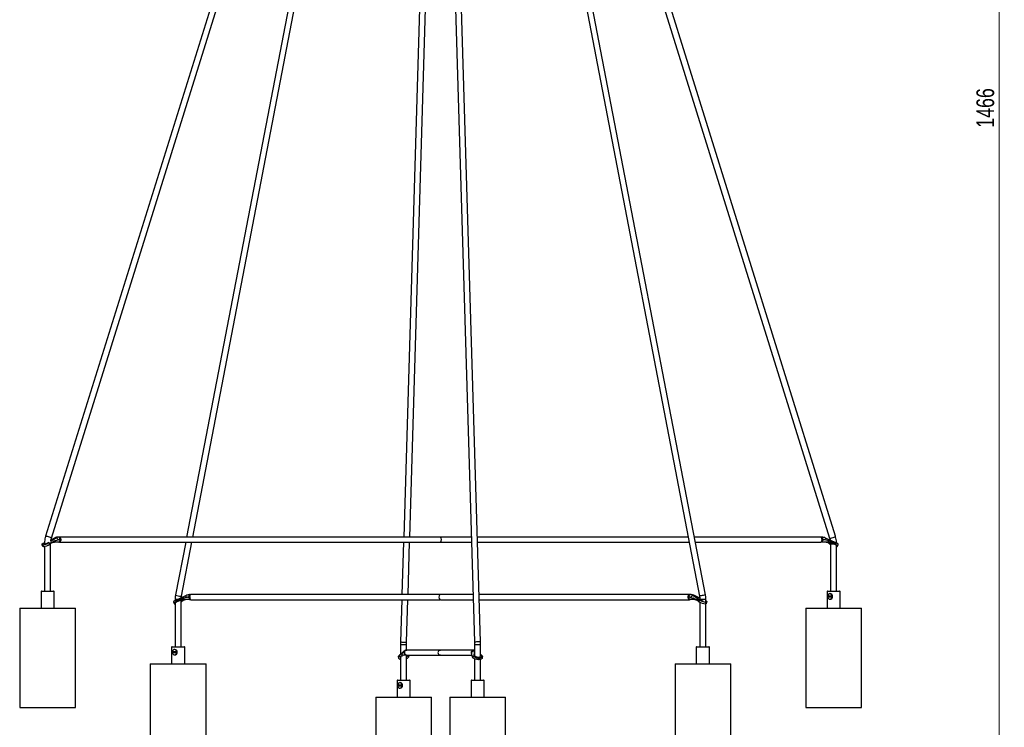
# Model space of a CAD drawing. Header units: millimetres. Extents: x 390 to 1052, y 53 to 784.
# Tile 4 of 8: x 651 to 846, y 300 to 440. Entities that reach past the tile are written whole.
import ezdxf

# ---------------------------------------------------------------- set-up
doc = ezdxf.new("R2010")
doc.units = ezdxf.units.MM
doc.styles.add('SLDTEXTSTYLE0', font='TXT', dxfattribs={"width": 0.75})
doc.dimstyles.new('SLDDIMSTYLE0', dxfattribs={"dimtxt": 3.5, "dimasz": 3.556, "dimexe": 0, "dimexo": 0.0625, "dimgap": 0.875, "dimtad": 1, "dimdec": 0, "dimlfac": 5, "dimrnd": 1e-09, "dimzin": 12, "dimdsep": 46, "dimtxsty": 'SLDTEXTSTYLE0', "dimblk1": 'CLOSED', "dimblk2": 'CLOSED', "dimsah": 1, "dimcen": 0.09, "dimadec": 0, "dimazin": 3, "dimtfac": 1, "dimtdec": 0, "dimtofl": 0, "dimtmove": 0, "dimatfit": 3, "dimldrblk": 'CLOSED', "dimfxl": 0, "dimfrac": 2, "dimtolj": 1, "dimtzin": 12, "dimarcsym": 0})

# ---------------------------------------------------------------- blocks, each defined once
blk = doc.blocks.new('_Closed')
at = {"color": 0, "linetype": 'ByBlock', "lineweight": -2}
for p, q in [((-1, 0.166667), (0, 0)), ((-1, 0.166667), (-1, -0.166667)), ((0, 0), (-1, -0.166667)), ((0, 0), (-1, 0))]:
    blk.add_line(p, q, dxfattribs=at)
blk = doc.blocks.new('_D_1')
at = {"color": 7, "linetype": 'Continuous', "lineweight": 0}
for p, q in [((750.64, 579.81), (846.03, 579.81)), ((845.03, 579.81), (845.03, 286.67)), ((748.45, 286.67), (846.03, 286.67))]:
    blk.add_line(p, q, dxfattribs=at)
at = {"color": 7, "linetype": 'Continuous', "lineweight": 18, "xscale": 3.556, "yscale": 3.556}
for p, rotation in [((845.03, 579.81, -20.4), 90.0000000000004), ((845.03, 286.67, -20.4), 270.0000000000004)]:
    blk.add_blockref('_Closed', p, dxfattribs=dict(at, rotation=rotation))
at = {"color": 7, "linetype": 'Continuous', "lineweight": 18, "insert": (840.52, 418.74), "char_height": 3.5, "attachment_point": 1, "rotation": 90, "style": 'SLDTEXTSTYLE0'}
blk.add_mtext('1466', dxfattribs=at)

msp = doc.modelspace()

# ---------------------------------------------------------------- linework, layer by layer
at = {"color": 7, "linetype": 'Continuous', "lineweight": 25}
for p, q in [((728.82, 569.43), (656.61, 338.07)), ((657.76, 337.71), (729.93, 568.97)), ((685.7, 337.91), (730.12, 568.76)), ((733.77, 568.94), (741.34, 317.19)), ((742.54, 317.23), (734.96, 569.42)), ((739.14, 568.86), (785.82, 326.25)), ((787, 326.47), (740.26, 569.38)), ((812.67, 338.07), (740.56, 569.1)), ((727.35, 560.7), (684.48, 337.91)), ((741.93, 560.7), (811.52, 337.71)), ((734.04, 560.07), (727.36, 337.91)), ((728.56, 337.91), (734.64, 540.1)), ((656.39, 336.8), (656.05, 336.63)), ((656.39, 336.6), (656.39, 336.54)), ((657.45, 336.48), (657.35, 336.73)), ((657.53, 336.52), (657.82, 336.83)), ((657.59, 327.24), (657.59, 336.6)), ((658.38, 337.72), (657.68, 337.39)), ((659.18, 336.91), (658.29, 336.91)), ((658.4, 337.72), (658.59, 337.72)), ((659.36, 336.91), (659.18, 336.91)), ((659.21, 337.91), (659.23, 337.91)), ((659.23, 337.91), (659.36, 337.91)), ((659.32, 337.39), (659.48, 337.39)), ((734.47, 337.91), (659.35, 337.91)), ((659.35, 336.9), (734.47, 336.9)), ((659.38, 337.9), (659.36, 337.91)), ((659.47, 336.96), (659.54, 337.06)), ((659.48, 337.43), (659.48, 337.42)), ((659.48, 337.43), (659.48, 337.43)), ((659.6, 337.43), (659.48, 337.43)), ((659.48, 337.39), (659.48, 337.42)), ((659.48, 337.39), (659.6, 337.39)), ((659.6, 337.43), (659.6, 337.39)), ((684.29, 336.9), (682.28, 326.47)), ((683.46, 326.25), (685.51, 336.9)), ((727.33, 336.9), (727.02, 326.55)), ((728.22, 326.55), (728.53, 336.9)), ((740.72, 337.91), (734.64, 337.91)), ((734.64, 336.9), (740.75, 336.9)), ((783.58, 337.91), (741.92, 337.91)), ((741.95, 336.9), (783.77, 336.9)), ((809.76, 337.91), (784.8, 337.91)), ((784.99, 336.9), (809.76, 336.9)), ((809.77, 337.91), (809.79, 337.9)), ((809.77, 337.91), (809.89, 337.91)), ((809.95, 336.91), (809.77, 336.91)), ((811.18, 336.91), (809.95, 336.91)), ((810.13, 337.43), (810.01, 337.43)), ((810.01, 337.39), (810.13, 337.39)), ((810.13, 337.42), (810.13, 337.43)), ((810.13, 337.43), (810.13, 337.43)), ((810.13, 337.39), (810.13, 337.42)), ((810.13, 337.39), (810.35, 337.39)), ((813.05, 336.63), (810.73, 337.72)), ((811.61, 336.72), (811.4, 336.72)), ((811.69, 336.6), (811.69, 327.24)), ((812.05, 336.72), (811.84, 336.72)), ((812.3, 336.83), (812.59, 336.52)), ((812.66, 336.48), (812.76, 336.73)), ((655.89, 336.44), (656.02, 336.11)), ((656.02, 336.39), (656.05, 336.39)), ((656.02, 336.39), (656.15, 336.06)), ((656.18, 336.06), (656.05, 336.39)), ((656.15, 336.06), (656.18, 336.06)), ((656.39, 336.09), (656.39, 327.24)), ((657.53, 336.52), (657.45, 336.48)), ((657.56, 336.56), (657.53, 336.52)), ((811.58, 336.52), (811.65, 336.48)), ((811.65, 336.48), (811.69, 336.46)), ((812.59, 336.52), (812.66, 336.48)), ((812.89, 327.24), (812.89, 336.17)), ((812.89, 336.06), (812.93, 336.06)), ((812.95, 336.06), (812.93, 336.06)), ((813.09, 336.11), (813.22, 336.44)), ((655.7, 327.14), (655.7, 323.84)), ((655.8, 327.24), (658.18, 327.24)), ((658.28, 323.84), (658.28, 327.14)), ((811, 327.14), (811, 323.84)), ((811.1, 327.24), (813.32, 327.24)), ((813.32, 327.24), (813.48, 327.24)), ((813.58, 323.84), (813.58, 327.14)), ((681.88, 325.08), (682.01, 324.76)), ((684.36, 326.36), (682.04, 325.28)), ((682.2, 325.66), (682.2, 325.36)), ((682.43, 325.13), (682.33, 325.38)), ((682.5, 325.17), (682.43, 325.13)), ((682.5, 325.17), (682.79, 325.48)), ((683.25, 325.36), (683.04, 325.36)), ((683.4, 316.24), (683.4, 325.38)), ((683.4, 325.11), (683.44, 325.13)), ((683.42, 325.92), (683.46, 326.25)), ((683.52, 325.17), (683.44, 325.13)), ((683.7, 325.36), (683.48, 325.36)), ((685.14, 325.55), (683.91, 325.55)), ((684.73, 326.03), (684.95, 326.03)), ((684.95, 326.07), (684.95, 326.07)), ((685.08, 326.07), (684.95, 326.07)), ((684.95, 326.03), (684.95, 326.07)), ((684.95, 326.07), (684.95, 326.07)), ((684.95, 326.03), (685.08, 326.03)), ((685.21, 325.6), (685.14, 325.71)), ((685.32, 325.55), (685.14, 325.55)), ((685.2, 326.55), (685.32, 326.55)), ((685.3, 326.55), (685.32, 326.55)), ((734.49, 326.55), (685.33, 326.55)), ((685.33, 325.54), (734.49, 325.54)), ((726.99, 325.54), (726.74, 317.23)), ((727.94, 317.19), (728.19, 325.54)), ((741.06, 326.55), (734.66, 326.55)), ((734.66, 325.54), (741.09, 325.54)), ((783.82, 326.55), (742.26, 326.55)), ((742.29, 325.54), (783.82, 325.54)), ((783.69, 326.07), (783.56, 326.07)), ((783.56, 326.03), (783.56, 326.07)), ((783.56, 326.03), (783.69, 326.03)), ((783.69, 326.07), (783.69, 326.07)), ((783.69, 326.03), (783.69, 326.07)), ((783.69, 326.07), (783.69, 326.07)), ((783.69, 326.03), (783.84, 326.03)), ((783.81, 326.55), (783.78, 326.55)), ((783.81, 326.55), (783.93, 326.55)), ((783.99, 325.55), (783.81, 325.55)), ((783.93, 326.55), (783.95, 326.55)), ((784.87, 325.55), (783.99, 325.55)), ((784.58, 326.36), (786.33, 325.23)), ((784.58, 326.36), (784.76, 326.36)), ((785.86, 325.86), (784.79, 326.36)), ((785.34, 325.48), (785.63, 325.17)), ((785.63, 325.17), (785.6, 325.2)), ((785.63, 325.17), (785.71, 325.13)), ((785.71, 325.13), (785.8, 325.38)), ((785.87, 325.66), (785.87, 325.56)), ((785.87, 325.04), (785.87, 316.24)), ((785.88, 325.55), (785.89, 325.55)), ((787.11, 325.03), (786.98, 324.71)), ((787.01, 324.71), (787.14, 325.03)), ((787.07, 325.17), (787.07, 325.66)), ((787.11, 325.28), (787.07, 325.3)), ((787.11, 325.28), (787.19, 325.23)), ((787.11, 325.03), (787.14, 325.03)), ((787.14, 324.76), (787.27, 325.08)), ((811.89, 326.25), (811.27, 326.25)), ((811.27, 326.25), (811.27, 326.1)), ((811.27, 326.1), (811.89, 326.1)), ((811.29, 326.25), (811.29, 326.1)), ((811.62, 326.73), (811.59, 326.73)), ((811.59, 325.63), (811.62, 325.63)), ((811.89, 326.1), (811.89, 326.25)), ((651.49, 323.84), (651.49, 304.24)), ((651.49, 323.84), (662.49, 323.84)), ((662.49, 304.24), (662.49, 323.84)), ((682.17, 324.71), (682.14, 324.71)), ((682.17, 324.71), (682.2, 324.71)), ((682.2, 324.82), (682.2, 316.24)), ((786.98, 324.71), (787.01, 324.71)), ((787.07, 316.24), (787.07, 324.71)), ((806.79, 323.84), (806.79, 304.24)), ((806.79, 323.84), (817.05, 323.84)), ((817.05, 323.84), (817.79, 323.84)), ((817.79, 304.24), (817.79, 323.84)), ((681.51, 316.14), (681.51, 312.84)), ((681.61, 316.24), (683.83, 316.24)), ((682.4, 315.25), (681.79, 315.25)), ((681.79, 315.25), (681.79, 315.09)), ((681.81, 315.25), (681.81, 315.09)), ((682.13, 315.72), (682.1, 315.72)), ((682.4, 315.09), (682.4, 315.25)), ((683.83, 316.24), (683.99, 316.24)), ((684.09, 312.84), (684.09, 316.14)), ((727.31, 315.32), (726.37, 314.46)), ((726.73, 316.69), (726.73, 314.79)), ((727.94, 315.59), (727.85, 315.58)), ((727.93, 315.59), (727.93, 316.69)), ((727.94, 315.59), (727.98, 315.59)), ((727.94, 315.59), (727.98, 315.59)), ((734.59, 315.59), (728, 315.59)), ((741.23, 315.59), (734.64, 315.59)), ((741.21, 315.59), (741.17, 315.59)), ((741.21, 315.59), (741.25, 315.59)), ((741.3, 315.4), (741.24, 314.27)), ((741.25, 315.59), (741.29, 315.59)), ((741.31, 315.59), (741.29, 315.59)), ((741.35, 316.69), (741.35, 314.56)), ((742.55, 314.43), (742.55, 316.69)), ((785.18, 316.14), (785.18, 312.84)), ((785.28, 316.24), (787.66, 316.24)), ((787.76, 312.84), (787.76, 316.14)), ((681.79, 315.09), (682.4, 315.09)), ((682.1, 314.62), (682.13, 314.62)), ((726.29, 314.35), (726.33, 314.05)), ((726.32, 314.41), (726.3, 314.35)), ((726.35, 314.17), (726.32, 314.41)), ((726.37, 314.21), (726.35, 314.17)), ((726.37, 314.21), (726.45, 314.51)), ((726.73, 314.15), (726.73, 309.67)), ((727.93, 314.59), (727.3, 314.59)), ((727.37, 315.07), (727.48, 315.07)), ((727.48, 315.11), (727.48, 315.1)), ((727.48, 315.11), (727.48, 315.11)), ((727.48, 315.07), (727.48, 315.1)), ((727.77, 314.64), (727.64, 314.75)), ((727.93, 309.67), (727.93, 314.24)), ((728, 314.58), (734.59, 314.58)), ((728.31, 314.21), (728.29, 314.17)), ((728.39, 314.51), (728.31, 314.21)), ((728.39, 314.51), (728.39, 314.58)), ((734.64, 314.58), (740.84, 314.58)), ((740.75, 315.07), (740.75, 315.11)), ((740.77, 315.02), (740.77, 315.04)), ((740.84, 314.51), (740.92, 314.21)), ((740.92, 314.21), (740.94, 314.17)), ((740.94, 314.17), (740.97, 314.41)), ((741.35, 313.88), (741.35, 309.67)), ((742.14, 314.07), (742.1, 313.74)), ((742.1, 313.74), (742.15, 313.74)), ((742.14, 314.07), (742.19, 314.07)), ((742.15, 313.74), (742.19, 314.07)), ((742.86, 314.46), (742.55, 314.75)), ((742.55, 309.67), (742.55, 313.79)), ((742.9, 314.05), (742.94, 314.35)), ((677.3, 312.84), (677.3, 293.24)), ((677.3, 312.84), (687.57, 312.84)), ((687.57, 312.84), (688.3, 312.84)), ((688.3, 293.24), (688.3, 312.84)), ((780.97, 312.84), (780.97, 293.24)), ((780.97, 312.84), (791.97, 312.84)), ((791.97, 293.24), (791.97, 312.84)), ((726.04, 309.57), (726.04, 306.27)), ((726.14, 309.67), (728.36, 309.67)), ((728.36, 309.67), (728.52, 309.67)), ((728.62, 306.27), (728.62, 309.57)), ((740.66, 309.57), (740.66, 306.27)), ((740.76, 309.67), (743.14, 309.67)), ((743.24, 306.27), (743.24, 309.57)), ((726.93, 308.68), (726.32, 308.68)), ((726.32, 308.68), (726.32, 308.53)), ((726.32, 308.53), (726.93, 308.53)), ((726.34, 308.68), (726.34, 308.53)), ((726.66, 309.16), (726.63, 309.16)), ((726.63, 308.06), (726.66, 308.06)), ((726.93, 308.53), (726.93, 308.68)), ((721.83, 306.27), (721.83, 286.67)), ((721.83, 306.27), (732.1, 306.27)), ((732.1, 306.27), (732.83, 306.27)), ((732.83, 286.67), (732.83, 306.27)), ((736.45, 306.27), (736.45, 286.67)), ((736.45, 306.27), (747.45, 306.27)), ((747.45, 286.67), (747.45, 306.27)), ((651.49, 304.24), (662.49, 304.24)), ((806.79, 304.24), (817.05, 304.24)), ((817.05, 304.24), (817.79, 304.24))]:
    msp.add_line(p, q, dxfattribs=at)
at = {"color": 8, "linetype": 'Continuous', "lineweight": 25}
for p, q in [((656.39, 336.78), (655.97, 336.58)), ((656.39, 336.6), (656.61, 336.6)), ((656.83, 336.58), (657.19, 336.82)), ((657.59, 337.08), (658.59, 337.72)), ((658.4, 337.72), (657.68, 337.38)), ((811.69, 336.6), (812.22, 336.6)), ((658.28, 327.14), (655.7, 327.14)), ((813.41, 327.14), (811, 327.14)), ((813.58, 327.14), (813.41, 327.14)), ((682.2, 325.66), (682.86, 325.66)), ((785.86, 325.85), (784.76, 326.36)), ((785.87, 325.66), (787.07, 325.66)), ((787.19, 325.23), (787.07, 325.28)), ((683.92, 316.14), (681.51, 316.14)), ((684.09, 316.14), (683.92, 316.14)), ((726.73, 316.69), (727.93, 316.69)), ((741.3, 315.4), (741.35, 315.4)), ((741.35, 316.69), (742.55, 316.69)), ((787.76, 316.14), (785.18, 316.14)), ((727.13, 314.4), (726.82, 314.4)), ((727.51, 315.11), (727.48, 315.11)), ((727.48, 315.07), (727.51, 315.07)), ((728.07, 314.4), (727.77, 314.4)), ((740.77, 314.91), (740.79, 314.87)), ((742.88, 314.27), (742.55, 314.58)), ((728.45, 309.57), (726.04, 309.57)), ((728.62, 309.57), (728.45, 309.57)), ((743.24, 309.57), (740.66, 309.57))]:
    msp.add_line(p, q, dxfattribs=at)
at = {"color": 7, "linetype": 'Continuous', "lineweight": 25, "flags": 128}
for points in [[(656.02, 336.39), (655.97, 336.39), (655.93, 336.4), (655.9, 336.42), (655.88, 336.44), (655.89, 336.47), (655.9, 336.5), (655.93, 336.54), (655.97, 336.58)], [(811.29, 337.19), (811.28, 337.13), (811.27, 337.07), (811.26, 337.03), (811.24, 336.98), (811.23, 336.95), (811.21, 336.93), (811.19, 336.91), (811.18, 336.91)], [(811.69, 336.59), (811.66, 336.61), (811.63, 336.64), (811.61, 336.67), (811.6, 336.7), (811.61, 336.72)], [(813.22, 336.44), (813.22, 336.44), (813.22, 336.47), (813.2, 336.5), (813.18, 336.54), (813.13, 336.58)], [(656.15, 336.06), (656.07, 336.07), (656.03, 336.1), (656.02, 336.11)], [(812.95, 336.06), (813.03, 336.07), (813.08, 336.1), (813.09, 336.14), (813.07, 336.19), (813.01, 336.25), (812.92, 336.32), (812.81, 336.4), (812.66, 336.48)], [(681.96, 325.23), (681.92, 325.19), (681.89, 325.15), (681.87, 325.12), (681.87, 325.09), (681.88, 325.08)], [(682.43, 325.13), (682.28, 325.05), (682.17, 324.97), (682.08, 324.9), (682.03, 324.83), (682, 324.78), (682.02, 324.74), (682.06, 324.72), (682.14, 324.71)], [(683.48, 325.36), (683.49, 325.34), (683.49, 325.32), (683.47, 325.29), (683.43, 325.26), (683.4, 325.23)], [(683.91, 325.55), (683.89, 325.56), (683.88, 325.57), (683.86, 325.6), (683.84, 325.63), (683.83, 325.67), (683.82, 325.72), (683.81, 325.78), (683.8, 325.84)], [(785.87, 325.71), (785.81, 325.7), (785.79, 325.67), (785.81, 325.62), (785.89, 325.55)], [(787.19, 325.23), (787.23, 325.19), (787.26, 325.15), (787.28, 325.12), (787.28, 325.09), (787.26, 325.07), (787.23, 325.05), (787.19, 325.04), (787.14, 325.03)], [(812.04, 326.18), (812.01, 326.37), (811.92, 326.53), (811.78, 326.65), (811.62, 326.7), (811.45, 326.69), (811.3, 326.6), (811.19, 326.45), (811.13, 326.27), (811.13, 326.08), (811.19, 325.9), (811.3, 325.75), (811.45, 325.67), (811.62, 325.65), (811.78, 325.7), (811.92, 325.82), (812.01, 325.98), (812.04, 326.18)], [(787.14, 324.76), (787.13, 324.74), (787.09, 324.72), (787.01, 324.71)], [(682.55, 315.17), (682.52, 315.36), (682.43, 315.53), (682.3, 315.65), (682.14, 315.7), (681.97, 315.68), (681.82, 315.59), (681.7, 315.45), (681.64, 315.27), (681.64, 315.07), (681.7, 314.89), (681.82, 314.75), (681.97, 314.66), (682.14, 314.64), (682.3, 314.7), (682.43, 314.81), (682.52, 314.98), (682.55, 315.17)], [(726.35, 314.17), (726.33, 314.09), (726.34, 314.01), (726.39, 313.94), (726.47, 313.87), (726.59, 313.82), (726.73, 313.78), (726.73, 313.78)], [(742.1, 313.74), (741.91, 313.75), (741.72, 313.78), (741.54, 313.82), (741.37, 313.87), (741.22, 313.94), (741.09, 314.01), (741, 314.09), (740.94, 314.17)], [(742.9, 314.05), (742.89, 314.01), (742.84, 313.94), (742.76, 313.87), (742.64, 313.82), (742.5, 313.78), (742.34, 313.75), (742.15, 313.74)], [(727.08, 308.61), (727.05, 308.8), (726.96, 308.96), (726.83, 309.08), (726.66, 309.13), (726.5, 309.11), (726.35, 309.03), (726.23, 308.88), (726.17, 308.7), (726.17, 308.51), (726.23, 308.33), (726.35, 308.18), (726.5, 308.1), (726.66, 308.08), (726.83, 308.13), (726.96, 308.25), (727.05, 308.41), (727.08, 308.61)]]:
    msp.add_lwpolyline(points, dxfattribs=at)
at = {"color": 8, "linetype": 'Continuous', "lineweight": 25, "flags": 128}
for points in [[(656.61, 338.07), (656.65, 338.09), (656.76, 338.09), (656.92, 338.07), (657.11, 338.02), (657.3, 337.96), (657.49, 337.89), (657.64, 337.82), (657.73, 337.76), (657.76, 337.71), (657.76, 337.71)], [(658.4, 337.72), (658.38, 337.72), (658.38, 337.72)], [(812.4, 337.89), (812.55, 337.96), (812.64, 338.02), (812.67, 338.07), (812.67, 338.07)], [(683.37, 326.23), (683.45, 326.24), (683.46, 326.25)], [(684.42, 325.98), (684.39, 326.06), (684.36, 326.14), (684.34, 326.21), (684.34, 326.27), (684.34, 326.32), (684.35, 326.35), (684.36, 326.36)], [(784.79, 326.36), (784.78, 326.36), (784.76, 326.36)], [(785.82, 326.25), (785.83, 326.26), (785.89, 326.29), (786.02, 326.34), (786.2, 326.38), (786.4, 326.42), (786.6, 326.46), (786.78, 326.48), (786.91, 326.49), (786.99, 326.48), (787, 326.47)], [(726.74, 317.23), (726.77, 317.21), (726.87, 317.19), (727.02, 317.17), (727.21, 317.16), (727.42, 317.15), (727.62, 317.15), (727.78, 317.16), (727.9, 317.17), (727.94, 317.19), (727.94, 317.19)], [(741.34, 317.19), (741.37, 317.21), (741.46, 317.23), (741.62, 317.25), (741.81, 317.26), (742.02, 317.27), (742.22, 317.27), (742.38, 317.26), (742.49, 317.25), (742.54, 317.23), (742.54, 317.23)]]:
    msp.add_lwpolyline(points, dxfattribs=at)
at = {"color": 7, "linetype": 'Continuous', "lineweight": 25}
for centre, radius, start, end in [((655.79, 339.04), 2.67, 275.5221, 292.8859), ((658.25, 337.27), 0.362, 276.2909, 348.3225), ((658.56, 337.17), 0.547, 17.0636, 87.7365), ((659.21, 336.42), 1.49, 90.0002, 92.8311), ((659.23, 336.42), 1.49, 90.0002, 92.8311), ((659.35, 337.06), 0.158, 272.6621, 318.7988), ((658.67, 337.43), 0.934, 359.978, 6.3371), ((658.69, 337.38), 0.913, 350.107, 0.0824), ((734.16, 337.4), 0.661, 311.59, 48.41), ((809.89, 336.42), 1.49, 87.1689, 89.9998), ((811.28, 334.31), 2.47, 60.0078, 77.0207), ((655.74, 339.5), 3.47, 277.1953, 299.4921), ((655.8, 327.14), 0.1, 90, 180), ((658.18, 327.14), 0.1, 0, 90), ((811.1, 327.14), 0.1, 90, 180), ((813.48, 327.14), 0.1, 0, 90), ((683.8, 322.96), 2.46, 102.9351, 120.0323), ((685.2, 325.07), 1.48, 90.0002, 92.8362), ((734.96, 326.05), 0.659, 131.3869, 228.6131), ((784.49, 326.07), 0.929, 173.6189, 180.0222), ((784.47, 326.03), 0.909, 179.9172, 189.9539), ((783.81, 325.71), 0.16, 221.3904, 267.3801), ((783.93, 325.07), 1.48, 87.1638, 89.9998), ((783.95, 325.07), 1.48, 87.1638, 89.9998), ((784.6, 325.82), 0.547, 92.1936, 162.9239), ((784.91, 325.91), 0.363, 191.7758, 263.7794), ((787.41, 328.14), 3.46, 240.4869, 262.8567), ((787.37, 327.69), 2.67, 247.1289, 264.5153), ((811.55, 326.21), 0.514, 355.8223, 85.9645), ((811.56, 326.13), 0.508, 273.3154, 4.8978), ((811.59, 326.22), 0.508, 355.1022, 86.6846), ((811.58, 326.14), 0.514, 274.0355, 4.1777), ((681.61, 316.14), 0.1, 90, 180), ((682.07, 315.21), 0.514, 355.8223, 85.9645), ((682.07, 315.13), 0.508, 273.3154, 4.8978), ((682.1, 315.21), 0.508, 355.1022, 86.6846), ((682.1, 315.13), 0.514, 274.0355, 4.1777), ((683.99, 316.14), 0.1, 0, 90), ((734.63, 315.09), 0.507, 102.8805, 257.1195), ((741.24, 315.11), 0.494, 167.9064, 180.0033), ((741.23, 314.94), 0.466, 81.759, 170.7366), ((741.25, 315.47), 0.12, 80.0137, 89.9717), ((741.29, 315.47), 0.12, 80.0137, 89.9717), ((785.28, 316.14), 0.1, 90, 180), ((787.66, 316.14), 0.1, 0, 90), ((726.97, 314.05), 0.257, 118.8082, 160.0762), ((727.32, 315.01), 0.421, 198.5442, 267.7904), ((727.7, 314.59), 0.731, 288.8139, 324.5599), ((741.24, 315.07), 0.493, 179.9878, 198.7098), ((742.14, 316.2), 2.13, 245.1058, 270.095), ((742.28, 315.09), 1.02, 265.2444, 306.6022), ((726.14, 309.57), 0.1, 90, 180), ((728.52, 309.57), 0.1, 0, 90), ((740.76, 309.57), 0.1, 90, 180), ((743.14, 309.57), 0.1, 0, 90), ((726.6, 308.64), 0.514, 355.8223, 85.9645), ((726.6, 308.56), 0.508, 273.3154, 4.8978), ((726.63, 308.65), 0.508, 355.1022, 86.6846), ((726.63, 308.57), 0.514, 274.0355, 4.1777)]:
    msp.add_arc(centre, radius, start, end, dxfattribs=at)
at = {"color": 8, "linetype": 'Continuous', "lineweight": 25}
for centre, radius, start, end in [((810.24, 337.59), 0.504, 328.711, 14.3256), ((811.69, 339.15), 1.44, 263.4488, 299.5831), ((683.37, 328.78), 2.56, 244.7657, 270.1031), ((727.55, 315.07), 0.347, 133.8501, 189.1462)]:
    msp.add_arc(centre, radius, start, end, dxfattribs=at)
at = {"color": 7, "linetype": 'Continuous', "lineweight": 25}
for centre, major_axis, ratio, start_param, end_param in [((656.81, 336.81), (0.598, 0.252), 0.20176, 2.313377, 5.158117), ((656.81, 336.81), (0.598, 0.252), 0.20176, 5.158117, 5.506707), ((656.6, 335.89), (1.55, 0.85), 0.263764, 0.532204, 0.922375), ((659.22, 335.91), (0, 2), 0.96817, 0.04262, 0.436332), ((659.22, 335.91), (0, 2), 0.756715, 0.04262, 0.436332), ((658.92, 337.39), (1.6, 0.47), 0.05949, 4.496859, 4.799957), ((659.18, 337.39), (0, 0.48), 0.622517, 3.141593, 4.712389), ((659.57, 335.91), (0, 1.52), 0.723328, 0.083788, 0.229922), ((809.95, 337.39), (0, 0.48), 0.389793, 3.141593, 4.712389), ((810.01, 335.91), (1.52, 0), 0.998445, 1.340874, 1.487008), ((810.31, 337.39), (2.16, -0.48), 0.01216, 1.101006, 1.404104), ((810.81, 334.91), (0, 2), 0.68994, 5.846853, 6.283185), ((811.18, 334.91), (2.07, 0), 0.966235, 1.134464, 1.570796), ((813.52, 335.89), (1.55, -0.85), 0.263764, 2.219218, 2.609389), ((812.29, 336.41), (0.598, -0.252), 0.20176, 0.084993, 1.258481), ((682.8, 325.06), (0.598, 0.252), 0.202896, 1.885789, 3.05623), ((681.57, 324.54), (1.54, 0.85), 0.264016, 0.531773, 0.921944), ((683.91, 323.55), (2.07, 0), 0.966843, 1.570796, 2.007129), ((684.28, 323.55), (0, 2), 0.687499, 0, 0.436332), ((684.78, 326.03), (2.16, 0.48), 0.012316, 1.738151, 2.041249), ((685.08, 324.55), (1.52, 0), 0.999267, 1.654585, 1.800718), ((685.14, 326.03), (0, 0.48), 0.392627, 1.570796, 3.141593), ((783.59, 324.55), (0, 1.52), 0.72106, 6.053263, 6.199397), ((783.99, 326.03), (0, 0.48), 0.624934, 1.570796, 3.141593), ((783.94, 324.55), (0, 2), 0.754621, 5.846853, 6.240566), ((783.94, 324.55), (0, 2), 0.967172, 5.846853, 6.240566), ((784.24, 326.03), (1.59, -0.47), 0.059983, 4.623728, 4.926826), ((786.56, 324.54), (1.54, -0.85), 0.264016, 2.219648, 2.60982), ((786.35, 325.46), (0.598, -0.252), 0.202896, 3.915394, 4.263984), ((786.35, 325.46), (0.598, -0.252), 0.202896, 4.263984, 5.064391), ((741.26, 313.59), (0, 2), 0.040642, 5.846853, 6.240566), ((726.11, 313.57), (0.387, 0.941), 0.223855, 0.178015, 0.568187), ((727.28, 314.1), (0.599, 0.085), 0.44513, 2.699329, 3.477942), ((727.3, 312.59), (0, 2), 0.573825, 0, 0.436332), ((727.75, 315.07), (1.18, 0.46), 0.12616, 1.99673, 2.299828), ((727.54, 313.59), (0, 1.52), 0.509843, 0.083788, 0.229922), ((727.93, 315.07), (0, 0.48), 0.937143, 1.570796, 3.141593), ((741.25, 315.07), (0.366, 0.349), 0.900417, 2.440595, 2.743693), ((741.18, 313.57), (-0.387, 0.941), 0.223855, 5.714999, 6.10517), ((741.95, 314.49), (0.599, -0.085), 0.44513, 3.204728, 3.450444), ((741.95, 314.49), (0.599, -0.085), 0.44513, 3.450444, 6.346321), ((743.12, 313.57), (-0.387, 0.941), 0.223855, 5.714999, 5.83932)]:
    msp.add_ellipse(centre, major_axis=major_axis, ratio=ratio, start_param=start_param, end_param=end_param, dxfattribs=at)
at = {"color": 8, "linetype": 'Continuous', "lineweight": 25}
for centre, ratio, start_param, end_param in [((741.27, 313.59), 0.445861, 6.19647, 6.240566), ((728, 312.59), 0.087322, 5.846853, 6.197387)]:
    msp.add_ellipse(centre, major_axis=(0, 2), ratio=ratio, start_param=start_param, end_param=end_param, dxfattribs=at)
at = {"color": 7, "linetype": 'Continuous', "lineweight": 25}
for points, knots in [([(655.97, 336.58), (655.99, 336.6), (656.01, 336.62), (656.04, 336.63), (656.05, 336.63)], [0, 0, 0, 0, 0.7446721, 1, 1, 1, 1]), ([(656.61, 338.07), (656.58, 337.98), (656.51, 337.72), (656.43, 337.27), (656.39, 336.87), (656.39, 336.65), (656.39, 336.6)], [0, 0, 0, 0, 0.195066, 0.54762, 0.900506, 1, 1, 1, 1]), ([(657.35, 336.73), (657.3, 336.72), (657.21, 336.69), (657.02, 336.65), (656.9, 336.61), (656.83, 336.58)], [0, 0, 0, 0, 0.2993916, 0.6072395, 1, 1, 1, 1]), ([(657.56, 336.55), (657.57, 336.57), (657.65, 336.65), (657.79, 336.76), (657.99, 336.86), (658.16, 336.9), (658.26, 336.9), (658.29, 336.91)], [0, 0, 0, 0, 0.05908, 0.320564, 0.588037, 0.868489, 1, 1, 1, 1]), ([(657.63, 337.13), (657.64, 337.18), (657.66, 337.36), (657.71, 337.55), (657.75, 337.7), (657.76, 337.71)], [0, 0, 0, 0, 0.212032, 0.918342, 1, 1, 1, 1]), ([(658.6, 337.19), (658.49, 337.15), (658.25, 337.08), (657.99, 336.95), (657.85, 336.86), (657.82, 336.83)], [0, 0, 0, 0, 0.421494, 0.847483, 1, 1, 1, 1]), ([(659.14, 337.9), (659.08, 337.9), (658.89, 337.89), (658.63, 337.83), (658.45, 337.75), (658.38, 337.72)], [0, 0, 0, 0, 0.250412, 0.699327, 1, 1, 1, 1]), ([(659.32, 337.39), (659.32, 337.39), (659.3, 337.38), (659.22, 337.37), (659.15, 337.35), (659.09, 337.33)], [0, 0, 0, 0, 0.012529, 0.231128, 1, 1, 1, 1]), ([(659.48, 337.43), (659.47, 337.48), (659.46, 337.59), (659.4, 337.73), (659.33, 337.84), (659.24, 337.89), (659.18, 337.9), (659.16, 337.9), (659.16, 337.9)], [0, 0, 0, 0, 0.212883, 0.425724, 0.639578, 0.854694, 0.994147, 1, 1, 1, 1]), ([(659.47, 336.96), (659.46, 336.95), (659.42, 336.91), (659.38, 336.9), (659.35, 336.9)], [0, 0, 0, 0, 0.212246, 1, 1, 1, 1]), ([(659.59, 337.53), (659.6, 337.49), (659.61, 337.39), (659.59, 337.29), (659.59, 337.23)], [0, 0, 0, 0, 0.416024, 1, 1, 1, 1]), ([(734.55, 337.9), (734.56, 337.9), (734.57, 337.9), (734.6, 337.9), (734.63, 337.91), (734.64, 337.91), (734.65, 337.91), (734.65, 337.9), (734.64, 337.9), (734.62, 337.9), (734.6, 337.9), (734.57, 337.9), (734.54, 337.9), (734.51, 337.9), (734.48, 337.91), (734.47, 337.91), (734.47, 337.91)], [0, 0, 0, 0, 0.032388, 0.112919, 0.194124, 0.274271, 0.353307, 0.432845, 0.513741, 0.594788, 0.624543, 0.704124, 0.783666, 0.864197, 0.945402, 1, 1, 1, 1]), ([(734.47, 336.9), (734.47, 336.9), (734.47, 336.9), (734.49, 336.9), (734.52, 336.9), (734.56, 336.91), (734.59, 336.91), (734.6, 336.91), (734.6, 336.91)], [0, 0, 0, 0, 0.067981, 0.278284, 0.489923, 0.705174, 0.920827, 1, 1, 1, 1]), ([(734.6, 336.91), (734.61, 336.91), (734.63, 336.91), (734.65, 336.9), (734.65, 336.9), (734.65, 336.9), (734.63, 336.9), (734.61, 336.9), (734.58, 336.9), (734.56, 336.9), (734.55, 336.91)], [0, 0, 0, 0, 0.127485, 0.254909, 0.383916, 0.514003, 0.642395, 0.769007, 0.896424, 1, 1, 1, 1]), ([(809.76, 336.9), (809.79, 336.9), (809.83, 336.91), (809.87, 336.95), (809.88, 336.96)], [0, 0, 0, 0, 0.787754, 1, 1, 1, 1]), ([(810, 337.53), (810, 337.55), (809.99, 337.64), (809.94, 337.77), (809.87, 337.87), (809.81, 337.89), (809.79, 337.9)], [0, 0, 0, 0, 0.118026, 0.447481, 0.776936, 1, 1, 1, 1]), ([(810.73, 337.72), (810.67, 337.74), (810.5, 337.82), (810.24, 337.88), (810.04, 337.9), (809.96, 337.9)], [0, 0, 0, 0, 0.2497219, 0.6977462, 1, 1, 1, 1]), ([(809.96, 337.9), (809.96, 337.9), (809.98, 337.9), (810.01, 337.89), (810.06, 337.84), (810.11, 337.73), (810.13, 337.59), (810.13, 337.48), (810.13, 337.43)], [0, 0, 0, 0, 0.005853, 0.145306, 0.360422, 0.574276, 0.787117, 1, 1, 1, 1]), ([(810, 337.23), (810, 337.29), (810.02, 337.39), (810.01, 337.49), (810, 337.53)], [0, 0, 0, 0, 0.583847, 1, 1, 1, 1]), ([(810.67, 337.33), (810.6, 337.35), (810.51, 337.36), (810.4, 337.38), (810.36, 337.38), (810.35, 337.39), (810.35, 337.39)], [0, 0, 0, 0, 0.627399, 0.912701, 0.987472, 1, 1, 1, 1]), ([(810.81, 336.91), (810.85, 336.9), (810.95, 336.9), (811.13, 336.86), (811.34, 336.74), (811.47, 336.63), (811.54, 336.56), (811.55, 336.55)], [0, 0, 0, 0, 0.1303045, 0.4413998, 0.7036593, 0.9811312, 1, 1, 1, 1]), ([(812.3, 336.83), (812.16, 336.9), (811.87, 337.03), (811.54, 337.13), (811.34, 337.18), (811.29, 337.19)], [0, 0, 0, 0, 0.4268089, 0.8599874, 1, 1, 1, 1]), ([(811.4, 336.72), (811.4, 336.72), (811.45, 336.65), (811.52, 336.59), (811.58, 336.52)], [0, 0, 0, 0, 0.007154, 1, 1, 1, 1]), ([(811.52, 337.71), (811.54, 337.64), (811.58, 337.51), (811.61, 337.37), (811.62, 337.3)], [0, 0, 0, 0, 0.524189, 1, 1, 1, 1]), ([(811.61, 336.72), (811.63, 336.73), (811.66, 336.74), (811.76, 336.73), (811.82, 336.72), (811.84, 336.72)], [0, 0, 0, 0, 0.431365, 0.862731, 1, 1, 1, 1]), ([(811.68, 336.74), (811.69, 336.71), (811.69, 336.66), (811.69, 336.61), (811.69, 336.6)], [0, 0, 0, 0, 0.6529022, 1, 1, 1, 1]), ([(812.59, 336.52), (812.41, 336.59), (812.23, 336.65), (812.05, 336.72), (812.05, 336.72)], [0, 0, 0, 0, 0.992846, 1, 1, 1, 1]), ([(812.89, 336.71), (812.88, 336.77), (812.88, 337.01), (812.83, 337.42), (812.75, 337.81), (812.68, 338.02), (812.67, 338.07)], [0, 0, 0, 0, 0.126264, 0.509497, 0.893038, 1, 1, 1, 1]), ([(813.13, 336.58), (813.12, 336.6), (813.08, 336.63), (813, 336.66), (812.9, 336.69), (812.81, 336.72), (812.76, 336.73)], [0, 0, 0, 0, 0.211875, 0.428853, 0.710921, 1, 1, 1, 1]), ([(682.33, 325.38), (682.23, 325.35), (682.08, 325.31), (681.99, 325.25), (681.96, 325.23)], [0, 0, 0, 0, 0.606416, 1, 1, 1, 1]), ([(682.28, 326.47), (682.26, 326.38), (682.22, 326.14), (682.2, 325.87), (682.2, 325.69), (682.2, 325.66)], [0, 0, 0, 0, 0.336319, 0.909052, 1, 1, 1, 1]), ([(683.04, 325.36), (683.04, 325.36), (682.86, 325.3), (682.68, 325.23), (682.5, 325.17)], [0, 0, 0, 0, 0.007154, 1, 1, 1, 1]), ([(683.8, 325.84), (683.51, 325.76), (683.17, 325.66), (682.84, 325.5), (682.79, 325.48)], [0, 0, 0, 0, 0.847296, 1, 1, 1, 1]), ([(683.25, 325.36), (683.3, 325.37), (683.4, 325.39), (683.46, 325.38), (683.48, 325.37), (683.48, 325.36)], [0, 0, 0, 0, 0.431365, 0.862731, 1, 1, 1, 1]), ([(683.52, 325.17), (683.58, 325.23), (683.64, 325.3), (683.7, 325.36), (683.7, 325.36)], [0, 0, 0, 0, 0.992846, 1, 1, 1, 1]), ([(683.55, 325.2), (683.56, 325.21), (683.64, 325.29), (683.78, 325.4), (683.98, 325.51), (684.15, 325.55), (684.24, 325.55), (684.28, 325.55)], [0, 0, 0, 0, 0.0613853, 0.3220449, 0.5886729, 0.8683228, 1, 1, 1, 1]), ([(685.13, 326.55), (685.06, 326.54), (684.88, 326.53), (684.62, 326.47), (684.43, 326.39), (684.36, 326.36)], [0, 0, 0, 0, 0.250415, 0.699246, 1, 1, 1, 1]), ([(684.73, 326.03), (684.73, 326.03), (684.71, 326.03), (684.6, 326.01), (684.5, 325.99), (684.42, 325.98)], [0, 0, 0, 0, 0.012529, 0.231128, 1, 1, 1, 1]), ([(684.95, 326.07), (684.95, 326.12), (684.95, 326.23), (684.98, 326.38), (685.02, 326.48), (685.07, 326.54), (685.11, 326.55), (685.12, 326.55), (685.12, 326.55)], [0, 0, 0, 0, 0.212883, 0.425724, 0.639578, 0.854694, 0.994147, 1, 1, 1, 1]), ([(685.08, 326.17), (685.08, 326.13), (685.07, 326.03), (685.08, 325.93), (685.09, 325.87)], [0, 0, 0, 0, 0.4160239, 1, 1, 1, 1]), ([(685.21, 325.6), (685.22, 325.6), (685.25, 325.56), (685.3, 325.55), (685.33, 325.54)], [0, 0, 0, 0, 0.212246, 1, 1, 1, 1]), ([(685.34, 326.55), (685.34, 326.55), (685.33, 326.55), (685.32, 326.55), (685.32, 326.55)], [0, 0, 0, 0, 0.4999999, 1, 1, 1, 1]), ([(734.52, 326.54), (734.51, 326.54), (734.5, 326.54), (734.48, 326.55), (734.47, 326.55), (734.48, 326.55), (734.49, 326.55), (734.52, 326.55), (734.55, 326.55), (734.57, 326.55), (734.57, 326.55)], [0, 0, 0, 0, 0.127634, 0.255207, 0.384365, 0.514605, 0.643147, 0.769908, 0.897474, 1, 1, 1, 1]), ([(734.57, 325.55), (734.57, 325.55), (734.55, 325.55), (734.53, 325.55), (734.5, 325.54), (734.48, 325.54), (734.47, 325.55), (734.48, 325.55), (734.49, 325.55), (734.51, 325.55), (734.53, 325.55), (734.55, 325.55), (734.59, 325.55), (734.62, 325.55), (734.65, 325.54), (734.66, 325.54), (734.66, 325.54)], [0, 0, 0, 0, 0.031688, 0.112277, 0.193541, 0.273745, 0.352839, 0.432435, 0.513389, 0.594495, 0.624271, 0.703909, 0.78351, 0.864099, 0.945363, 1, 1, 1, 1]), ([(734.66, 326.55), (734.66, 326.55), (734.65, 326.55), (734.63, 326.55), (734.6, 326.55), (734.57, 326.54), (734.54, 326.54), (734.53, 326.54), (734.52, 326.54)], [0, 0, 0, 0, 0.067981, 0.2782836, 0.4899228, 0.7051736, 0.9208274, 1, 1, 1, 1]), ([(783.58, 325.87), (783.57, 325.93), (783.55, 326.03), (783.56, 326.13), (783.57, 326.17)], [0, 0, 0, 0, 0.583847, 1, 1, 1, 1]), ([(783.57, 326.17), (783.57, 326.2), (783.59, 326.28), (783.63, 326.41), (783.71, 326.52), (783.76, 326.54), (783.78, 326.55)], [0, 0, 0, 0, 0.118026, 0.447481, 0.776936, 1, 1, 1, 1]), ([(784, 326.55), (784, 326.55), (783.98, 326.55), (783.92, 326.54), (783.84, 326.48), (783.76, 326.38), (783.7, 326.23), (783.69, 326.12), (783.69, 326.07)], [0, 0, 0, 0, 0.005853, 0.145306, 0.360422, 0.574276, 0.787117, 1, 1, 1, 1]), ([(783.84, 325.55), (783.83, 325.55), (783.79, 325.53), (783.74, 325.56), (783.7, 325.6), (783.69, 325.6)], [0, 0, 0, 0, 0.13108, 0.815575, 1, 1, 1, 1]), ([(784.08, 325.98), (784.03, 325.99), (783.96, 326.01), (783.88, 326.02), (783.85, 326.03), (783.85, 326.03), (783.84, 326.03)], [0, 0, 0, 0, 0.6273991, 0.9127007, 0.9874719, 1, 1, 1, 1]), ([(784.79, 326.36), (784.73, 326.39), (784.56, 326.46), (784.3, 326.53), (784.1, 326.54), (784.02, 326.55)], [0, 0, 0, 0, 0.249718, 0.697686, 1, 1, 1, 1]), ([(785.34, 325.48), (785.24, 325.54), (785.03, 325.67), (784.75, 325.78), (784.6, 325.83), (784.56, 325.84)], [0, 0, 0, 0, 0.426809, 0.859987, 1, 1, 1, 1]), ([(784.87, 325.55), (784.9, 325.55), (785.01, 325.55), (785.18, 325.5), (785.39, 325.39), (785.53, 325.28), (785.6, 325.2), (785.6, 325.2)], [0, 0, 0, 0, 0.129991, 0.440873, 0.702351, 0.979026, 1, 1, 1, 1]), ([(786.33, 325.23), (786.25, 325.25), (786.07, 325.31), (785.9, 325.35), (785.8, 325.38)], [0, 0, 0, 0, 0.428917, 1, 1, 1, 1]), ([(785.82, 326.25), (785.83, 326.18), (785.86, 325.99), (785.87, 325.79), (785.87, 325.66)], [0, 0, 0, 0, 0.336172, 1, 1, 1, 1]), ([(787.07, 325.66), (787.07, 325.75), (787.07, 326), (787.03, 326.27), (787, 326.45), (787, 326.47)], [0, 0, 0, 0, 0.336102, 0.908703, 1, 1, 1, 1]), ([(726.74, 317.23), (726.74, 317.12), (726.73, 316.94), (726.73, 316.76), (726.73, 316.69)], [0, 0, 0, 0, 0.584155, 1, 1, 1, 1]), ([(727.93, 316.69), (727.93, 316.79), (727.93, 316.95), (727.94, 317.12), (727.94, 317.19)], [0, 0, 0, 0, 0.584155, 1, 1, 1, 1]), ([(741.34, 317.19), (741.34, 317.09), (741.35, 316.93), (741.35, 316.76), (741.35, 316.69)], [0, 0, 0, 0, 0.584119, 1, 1, 1, 1]), ([(742.55, 316.69), (742.55, 316.79), (742.54, 316.97), (742.54, 317.15), (742.54, 317.23)], [0, 0, 0, 0, 0.5841191, 1, 1, 1, 1]), ([(727.89, 315.59), (727.84, 315.58), (727.7, 315.56), (727.5, 315.48), (727.38, 315.37), (727.31, 315.32)], [0, 0, 0, 0, 0.258387, 0.612491, 1, 1, 1, 1]), ([(727.48, 315.11), (727.48, 315.16), (727.49, 315.27), (727.57, 315.41), (727.68, 315.52), (727.78, 315.57), (727.85, 315.58), (727.86, 315.58)], [0, 0, 0, 0, 0.235375, 0.470705, 0.707154, 0.944998, 1, 1, 1, 1]), ([(727.52, 315.21), (727.52, 315.17), (727.5, 315.07), (727.52, 314.97), (727.54, 314.91)], [0, 0, 0, 0, 0.416024, 1, 1, 1, 1]), ([(728.02, 315.59), (728.01, 315.59), (728, 315.59), (727.99, 315.59), (727.98, 315.59)], [0, 0, 0, 0, 0.5, 1, 1, 1, 1]), ([(734.52, 315.58), (734.52, 315.58), (734.51, 315.58), (734.52, 315.58), (734.54, 315.59), (734.57, 315.59), (734.59, 315.59), (734.61, 315.59), (734.62, 315.59)], [0, 0, 0, 0, 0.183246, 0.366405, 0.551839, 0.738826, 0.923376, 1, 1, 1, 1]), ([(734.64, 315.59), (734.64, 315.59), (734.62, 315.59), (734.6, 315.59), (734.56, 315.59), (734.54, 315.58), (734.52, 315.58), (734.52, 315.58), (734.52, 315.58)], [0, 0, 0, 0, 0.067981, 0.278284, 0.489923, 0.705174, 0.920827, 1, 1, 1, 1]), ([(740.77, 314.91), (740.76, 314.97), (740.73, 315.07), (740.75, 315.17), (740.76, 315.21)], [0, 0, 0, 0, 0.583847, 1, 1, 1, 1]), ([(740.76, 315.21), (740.76, 315.23), (740.79, 315.32), (740.88, 315.45), (741.02, 315.55), (741.13, 315.58), (741.17, 315.59)], [0, 0, 0, 0, 0.118026, 0.447481, 0.776936, 1, 1, 1, 1]), ([(740.8, 315.24), (740.8, 315.23), (740.79, 315.2), (740.78, 315.16), (740.78, 315.13), (740.78, 315.11), (740.78, 315.11)], [0, 0, 0, 0, 0.168136, 0.414213, 0.836169, 1, 1, 1, 1]), ([(741.27, 315.59), (741.27, 315.59), (741.23, 315.59), (741.14, 315.58), (741, 315.52), (740.89, 315.41), (740.82, 315.31), (740.81, 315.25), (740.81, 315.24)], [0, 0, 0, 0, 0.0071363, 0.1771553, 0.4394222, 0.7001505, 0.9596445, 1, 1, 1, 1]), ([(741.35, 315.58), (741.33, 315.58), (741.32, 315.59), (741.31, 315.59), (741.31, 315.59)], [0, 0, 0, 0, 0.896161, 1, 1, 1, 1]), ([(726.82, 314.4), (726.82, 314.4), (726.66, 314.34), (726.52, 314.27), (726.37, 314.21)], [0, 0, 0, 0, 0.007154, 1, 1, 1, 1]), ([(726.92, 314.88), (726.8, 314.79), (726.65, 314.7), (726.48, 314.54), (726.45, 314.51)], [0, 0, 0, 0, 0.847296, 1, 1, 1, 1]), ([(727.37, 315.07), (727.37, 315.07), (727.35, 315.07), (727.3, 315.05), (727.25, 315.03), (727.21, 315.02)], [0, 0, 0, 0, 0.012529, 0.231128, 1, 1, 1, 1]), ([(727.77, 314.64), (727.78, 314.63), (727.85, 314.6), (727.93, 314.59), (728, 314.58)], [0, 0, 0, 0, 0.212246, 1, 1, 1, 1]), ([(728.31, 314.21), (728.23, 314.27), (728.16, 314.34), (728.07, 314.4), (728.07, 314.4)], [0, 0, 0, 0, 0.9928463, 1, 1, 1, 1]), ([(734.62, 314.58), (734.61, 314.58), (734.6, 314.58), (734.58, 314.58), (734.55, 314.58), (734.53, 314.59), (734.52, 314.59), (734.51, 314.59), (734.52, 314.59), (734.53, 314.59), (734.55, 314.59), (734.58, 314.58), (734.61, 314.58), (734.63, 314.58), (734.64, 314.58)], [0, 0, 0, 0, 0.0049082, 0.1038729, 0.2014663, 0.29968, 0.3995697, 0.4996464, 0.5363874, 0.6346532, 0.7328719, 0.8323109, 0.9325827, 1, 1, 1, 1]), ([(740.78, 315.11), (740.78, 315.09), (740.77, 315.07), (740.77, 315.04), (740.77, 315.04)], [0, 0, 0, 0, 0.880462, 1, 1, 1, 1]), ([(740.84, 314.51), (740.84, 314.58), (740.84, 314.71), (740.81, 314.82), (740.8, 314.86), (740.8, 314.88)], [0, 0, 0, 0, 0.426809, 0.859987, 1, 1, 1, 1]), ([(741.24, 314.27), (741.19, 314.29), (741.06, 314.35), (741, 314.39), (740.97, 314.41)], [0, 0, 0, 0, 0.4289173, 1, 1, 1, 1]), ([(742.91, 314.41), (742.93, 314.39), (742.96, 314.35), (742.9, 314.29), (742.88, 314.27)], [0, 0, 0, 0, 0.606416, 1, 1, 1, 1])]:
    msp.add_open_spline(points, degree=3, knots=knots, dxfattribs=at)
for points in [[(659.48, 337.43), (659.47, 337.49), (659.47, 337.61), (659.41, 337.77), (659.33, 337.88), (659.27, 337.9), (659.23, 337.91)], [(659.59, 337.53), (659.59, 337.58), (659.57, 337.67), (659.52, 337.79), (659.46, 337.88), (659.4, 337.89), (659.38, 337.9)], [(659.54, 337.06), (659.55, 337.09), (659.57, 337.14), (659.58, 337.2), (659.59, 337.23)], [(810, 337.23), (809.99, 337.2), (809.98, 337.14), (809.95, 337.07), (809.92, 337.01), (809.89, 336.97), (809.88, 336.96)], [(809.89, 337.91), (809.92, 337.9), (809.99, 337.88), (810.07, 337.77), (810.12, 337.61), (810.13, 337.49), (810.13, 337.43)], [(684.95, 326.07), (684.96, 326.13), (684.96, 326.26), (685.02, 326.42), (685.1, 326.53), (685.17, 326.54), (685.2, 326.55)], [(685.08, 326.17), (685.09, 326.22), (685.11, 326.32), (685.16, 326.44), (685.22, 326.52), (685.27, 326.54), (685.3, 326.55)], [(685.14, 325.71), (685.13, 325.73), (685.11, 325.78), (685.1, 325.84), (685.09, 325.87)], [(783.58, 325.87), (783.58, 325.84), (783.59, 325.79), (783.62, 325.71), (783.66, 325.65), (783.68, 325.62), (783.69, 325.6)], [(783.93, 326.55), (783.9, 326.54), (783.83, 326.53), (783.75, 326.42), (783.7, 326.26), (783.69, 326.13), (783.69, 326.07)], [(727.48, 315.11), (727.49, 315.17), (727.5, 315.3), (727.61, 315.46), (727.76, 315.57), (727.88, 315.58), (727.94, 315.59)], [(727.52, 315.21), (727.54, 315.26), (727.57, 315.36), (727.67, 315.47), (727.79, 315.56), (727.89, 315.58), (727.94, 315.59)], [(741.25, 315.59), (741.19, 315.58), (741.06, 315.57), (740.91, 315.46), (740.8, 315.3), (740.79, 315.17), (740.78, 315.11)], [(727.64, 314.75), (727.62, 314.77), (727.58, 314.82), (727.55, 314.88), (727.54, 314.91)]]:
    msp.add_open_spline(points, degree=3, dxfattribs=at)

# ---------------------------------------------------------------- dimensions: what is measured, and where the dimension line sits
at = {"color": 7, "linetype": 'Continuous', "lineweight": 18}
dim = msp.add_linear_dim(base=(845.03, 286.67), p1=(749.64, 579.81), p2=(747.45, 286.67), angle=90, dimstyle='SLDDIMSTYLE0', dxfattribs=at)
dim.commit()
dim.dimension.update_dxf_attribs({"geometry": '_D_1', "text_midpoint": (845.03, 423.91), "dimtype": 160})

doc.saveas('drawing.dxf')
